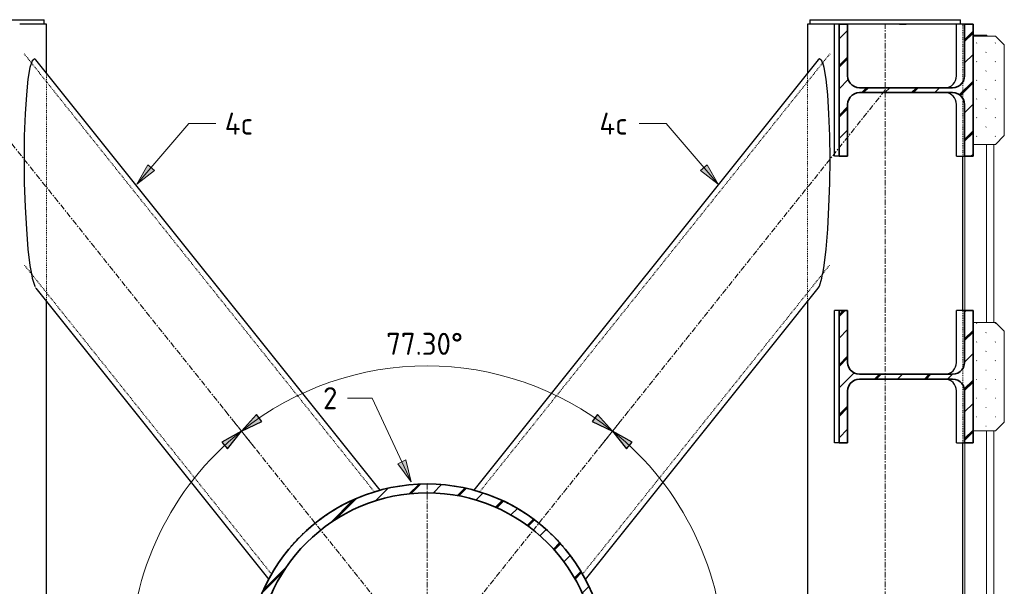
# Model space of a CAD drawing. Header units: millimetres. Extents: x -236694 to -141708, y -41476 to 103952.
# Tile 87 of 103: x -150414 to -148180, y 1434 to 2720. Entities that reach past the tile are written whole.
import ezdxf

# ---------------------------------------------------------------- set-up
doc = ezdxf.new("R2010")
doc.units = ezdxf.units.MM
for name, pattern in [('Dash', [6.35, 3.175, -3.175]), ('Grid Line', [22.225, 12.7, -3.175, 3.175, -3.175]), ('XX-HIDDEN', [4, 2, -2])]:
    doc.linetypes.add(name, pattern=pattern)
for name, color, linetype, lineweight in [('N-CO-BC-BETONVORM-G', 50, 'Continuous', 25), ('N-CO-BC-BETONVORM-G-1', 50, 'XX-HIDDEN', 18), ('N-CO-BC-BETONVORM-G-2', 50, 'Continuous', 13), ('N-CO-BC-BETONVORM-G-3', 50, 'Continuous', 18), ('N-CO-BC-BETONVORM-GN', 10, 'XX-HIDDEN', 18), ('N-CO-BC-BETONVORM-GN-1', 10, 'Continuous', 18), ('N-CO-KC-KUNSTSTOFVORM-G', 7, 'Continuous', 13), ('N-CO-KC-KUNSTSTOFVORM-GD', 90, 'Continuous', 18), ('N-CO-SC-STAALVORM-G', 10, 'Continuous', 25), ('N-CO-SC-STAALVORM-G-1', 10, 'Continuous', 18), ('N-CO-SC-STAALVORM-GD', 90, 'Continuous', 35), ('X-XX-AL-ANALYTISCH_BEAMS-G', 32, 'Continuous', 35), ('X-XX-AL-CONSTRUCTIELIJN-G-1', 7, 'Grid Line', 18), ('X-XX-AL-M', 7, 'Continuous', 18), ('X-XX-AL-M-20', 7, 'Continuous', 18), ('X-XX-AL-T25-1', 250, 'Continuous', 13), ('X-XX-AL-T25-2', 7, 'Continuous', 13)]:
    doc.layers.add(name, color=color, linetype=linetype, lineweight=lineweight)
doc.styles.add('NLCS-ISO_1', font='NLCS-ISO.ttf', dxfattribs={"height": 50})
doc.dimstyles.new('2_5_NLCS_arrow_fill_10', dxfattribs={"dimscale": 304.8, "dimtxt": 50.137748, "dimasz": 0.164042, "dimexe": 0.15748, "dimexo": 0.104987, "dimgap": 0.032808, "dimtad": 1, "dimdec": 0, "dimzin": 0, "dimdsep": 46, "dimtxsty": 'NLCS-ISO_1', "dimsah": 1, "dimcen": 0.09, "dimazin": 0, "dimtfac": 1, "dimtdec": 4, "dimtix": 1, "dimtmove": 0, "dimatfit": 3, "dimfxl": 1, "dimtvp": 1, "dimtolj": 1, "dimtzin": 0, "dimarcsym": 2})
doc.dimstyles.new('2_5_NLCS_arrow_fill_8', dxfattribs={"dimscale": 304.8, "dimtxt": 50.137748, "dimasz": 0.164042, "dimexe": 0.15748, "dimexo": 0.104987, "dimgap": 0.032808, "dimtad": 1, "dimdec": 0, "dimzin": 0, "dimdsep": 46, "dimtxsty": 'NLCS-ISO_1', "dimsah": 1, "dimcen": 0.09, "dimazin": 0, "dimtfac": 1, "dimtdec": 4, "dimtix": 1, "dimtmove": 0, "dimatfit": 3, "dimfxl": 1, "dimtvp": 1, "dimtolj": 1, "dimtzin": 0, "dimarcsym": 2})
doc.dimstyles.new('2_5_NLCS_arrow_fill_9', dxfattribs={"dimscale": 304.8, "dimtxt": 50.137748, "dimasz": 0.164042, "dimexe": 0.15748, "dimexo": 0.104987, "dimgap": 0.032808, "dimtad": 1, "dimdec": 0, "dimzin": 0, "dimdsep": 46, "dimtxsty": 'NLCS-ISO_1', "dimsah": 1, "dimcen": 0.09, "dimazin": 0, "dimtfac": 1, "dimtdec": 4, "dimtix": 1, "dimtmove": 0, "dimatfit": 3, "dimfxl": 1, "dimtvp": 1, "dimtolj": 1, "dimtzin": 0, "dimarcsym": 2})
pattern_1 = [(45, (-147758.11, -9085), (-56.56854, 56.56854), []), (45, (-147758.11, -9036.43), (-56.56854, 56.56854), []), (45, (-147758.11, -9034.43), (-56.56854, 56.56854), []), (45, (-147758.11, -9032.43), (-56.56854, 56.56854), [])]
pattern_2 = [(45, (102497.49, -9085), (-21.2132, 21.2132), [0.671, -29.329])]

# ---------------------------------------------------------------- blocks, each defined once
blk = doc.blocks.new('NLI_Balk_Buis - ø323_9_12_5-3689212-Doorsnede 6 dubbel geleidewerk')
at = {"layer": 'N-CO-BC-BETONVORM-GN'}
for p, q in [((100646.3, 1648.6), (99851.1, 2642.9)), ((100412.9, 1461.9), (99851.1, 2164.3))]:
    blk.add_line(p, q, dxfattribs=at)
blk = doc.blocks.new('GM_afdekklepje - GM_afdekklepje-3673590-Doorsnede 6 dubbel geleidewerk')
at = {"layer": 'N-CO-SC-STAALVORM-G'}
for p, q in [((101634.4, 2720), (101634.4, 2710)), ((101634.5, 2720), (101634.7, 2720)), ((101634.7, 2720), (101690, 2720)), ((101690, 2720), (101721, 2720)), ((101721, 2720), (101953.8, 2720)), ((101953.8, 2720), (101976.4, 2720)), ((101976.4, 2710), (101976.4, 2720))]:
    blk.add_line(p, q, dxfattribs=at)
blk = doc.blocks.new('GM_afdekklepje - GM_afdekklepje-3582460-Doorsnede 6 dubbel geleidewerk')
at = {"layer": 'N-CO-SC-STAALVORM-G'}
for p, q in [((99555, 2720), (99555, 2710)), ((99555, 2720), (99577.6, 2720)), ((99577.6, 2720), (99810.4, 2720)), ((99810.4, 2720), (99841.4, 2720)), ((99841.4, 2720), (99896.7, 2720)), ((99896.7, 2720), (99896.9, 2720)), ((99897.1, 2710), (99897.1, 2720))]:
    blk.add_line(p, q, dxfattribs=at)
blk = doc.blocks.new('NLI_Balk_Buis - ø323_9_12_5-3689357-Doorsnede 6 dubbel geleidewerk')
at = {"layer": 'N-CO-BC-BETONVORM-GN'}
for p, q in [((100885.1, 1648.6), (101680.3, 2642.9)), ((101118.5, 1461.9), (101680.3, 2164.3))]:
    blk.add_line(p, q, dxfattribs=at)
blk = doc.blocks.new('GM_Hakorit_3820 - GM_Hakorit_3820-V234-Doorsnede 6 dubbel geleidewerk')
at = {"layer": 'N-CO-KC-KUNSTSTOFVORM-G'}
for p, q in [((102004.9, 2685), (102035.5, 2685)), ((102035.5, 2685), (102035.5, 2683)), ((102037.2, 2683), (102035.5, 2685)), ((102035.5, 2437), (102035.5, 2033)), ((102052, 2437), (102052, 2033)), ((101986.2, 2060), (101986.2, 2410)), ((102035.5, 1787), (102035.5, 1383)), ((102052, 1787), (102052, 1383)), ((101986.2, 1410), (101986.2, 1760))]:
    blk.add_line(p, q, dxfattribs=at)
blk = doc.blocks.new('GM_Hakorit_2620 - GM_Hakorit_2620-V239-Doorsnede 6 dubbel geleidewerk')
at = {"layer": 'N-CO-BC-BETONVORM-G-3'}
h = blk.add_hatch(dxfattribs=at)
h.set_pattern_fill('ACO-KUNSTSTOF', color=256, style=0, pattern_type=2)
h.set_pattern_definition(pattern_2)
h.paths.add_polyline_path([(102004.9, 2437), (102055.6, 2437), (102075.9, 2457), (102075.9, 2663), (102055.6, 2683), (102004.9, 2683), (102004.9, 2480)], flags=0)
at = {"layer": 'N-CO-KC-KUNSTSTOFVORM-GD'}
for p, q in [((102004.9, 2683), (102004.9, 2437)), ((102055.6, 2683), (102004.9, 2683)), ((102075.9, 2663), (102055.6, 2683)), ((102075.9, 2457), (102075.9, 2663)), ((102004.9, 2437), (102055.6, 2437)), ((102055.6, 2437), (102075.9, 2457))]:
    blk.add_line(p, q, dxfattribs=at)
blk = doc.blocks.new('GM_Hakorit_2620 - GM_Hakorit_2620-V240-Doorsnede 6 dubbel geleidewerk')
at = {"layer": 'N-CO-BC-BETONVORM-G-3'}
h = blk.add_hatch(dxfattribs=at)
h.set_pattern_fill('ACO-KUNSTSTOF', color=256, style=0, pattern_type=2)
h.set_pattern_definition(pattern_2)
h.paths.add_polyline_path([(102004.9, 1787), (102055.6, 1787), (102075.9, 1807), (102075.9, 2013), (102055.6, 2033), (102004.9, 2033), (102004.9, 1835)], flags=0)
at = {"layer": 'N-CO-KC-KUNSTSTOFVORM-GD'}
for p, q in [((102004.9, 2033), (102004.9, 1787)), ((102055.6, 2033), (102004.9, 2033)), ((102075.9, 2013), (102055.6, 2033)), ((102075.9, 1807), (102075.9, 2013)), ((102055.6, 1787), (102075.9, 1807)), ((102004.9, 1787), (102055.6, 1787))]:
    blk.add_line(p, q, dxfattribs=at)
blk = doc.blocks.new('NLI_Balk_Buis - ø813_20-3690250-Doorsnede 6 dubbel geleidewerk')
at = {"layer": 'N-CO-BC-BETONVORM-GN-1'}
h = blk.add_hatch(dxfattribs=at)
h.set_pattern_fill('ACO-STAAL', color=256, style=0, pattern_type=2)
h.set_pattern_definition([(45, (102497.49, -9085), (-56.56854, 56.56854), []), (45, (102497.49, -9036.43), (-56.56854, 56.56854), []), (45, (102497.49, -9034.43), (-56.56854, 56.56854), []), (45, (102497.49, -9032.43), (-56.56854, 56.56854), [])])
h.paths.add_polyline_path([(100765.7, 853.5), (100801.1, 855), (100836.3, 859.7), (100871.6, 867.6), (100904.7, 878), (100937.5, 891.6), (100969, 908), (100998.9, 927), (101027, 948.6), (101053.1, 972.6), (101077.1, 998.7), (101098.7, 1026.8), (101117.7, 1056.7), (101134.1, 1088.2), (101147.7, 1121), (101158.4, 1154.8), (101166, 1189.4), (101170.7, 1224.6), (101172.2, 1260), (101170.7, 1295.4), (101166, 1330.6), (101158.4, 1365.2), (101147.7, 1399), (101134.1, 1431.8), (101117.7, 1463.2), (101098.7, 1493.2), (101077.1, 1521.3), (101053.1, 1547.4), (101027, 1571.4), (100998.9, 1593), (100969, 1612), (100937.5, 1628.4), (100904.7, 1642), (100870.9, 1652.6), (100836.3, 1660.3), (100801.1, 1665), (100765.7, 1666.5), (100730.3, 1665), (100695.1, 1660.3), (100660.5, 1652.6), (100625.6, 1641.5), (100593.9, 1628.4), (100562.5, 1612), (100532.5, 1593), (100504.4, 1571.4), (100478.3, 1547.4), (100454.3, 1521.3), (100432.7, 1493.2), (100413.7, 1463.2), (100397.3, 1431.8), (100383.7, 1399), (100373.1, 1365.2), (100365.4, 1330.6), (100360.8, 1295.4), (100359.2, 1260), (100360.8, 1224.6), (100365.4, 1189.4), (100373.1, 1154.8), (100383.7, 1121), (100397.3, 1088.2), (100413.7, 1056.7), (100432.7, 1026.8), (100454.3, 998.7), (100478.3, 972.6), (100504.4, 948.6), (100532.5, 927), (100562.5, 908), (100593.9, 891.6), (100626.7, 878), (100660.5, 867.4), (100695.1, 859.7), (100730.3, 855)], flags=0)
h.paths.add_polyline_path([(100765.7, 873.5), (100732, 875), (100698.6, 879.4), (100665.7, 886.7), (100633.5, 896.8), (100602.4, 909.7), (100572.5, 925.3), (100544, 943.4), (100517.3, 963.9), (100492.4, 986.7), (100469.6, 1011.6), (100449.1, 1038.3), (100431, 1066.7), (100415.4, 1096.7), (100402.5, 1127.8), (100392.4, 1160), (100385.1, 1192.9), (100380.7, 1226.3), (100379.2, 1260), (100380.7, 1293.7), (100385.1, 1327.1), (100392.4, 1360), (100402.5, 1392.2), (100415.4, 1423.3), (100431, 1453.2), (100449.1, 1481.7), (100469.6, 1508.4), (100492.4, 1533.3), (100517.3, 1556.1), (100544.7, 1577), (100572.5, 1594.7), (100602.4, 1610.3), (100633.5, 1623.2), (100665.7, 1633.3), (100698.6, 1640.6), (100732, 1645), (100765.7, 1646.5), (100799.4, 1645), (100832.8, 1640.6), (100865.7, 1633.3), (100897.9, 1623.2), (100929, 1610.3), (100959, 1594.7), (100987.4, 1576.6), (101014.1, 1556.1), (101039, 1533.3), (101061.8, 1508.4), (101082.3, 1481.7), (101100.4, 1453.2), (101116, 1423.3), (101128.9, 1392.2), (101139, 1360), (101146.3, 1327.1), (101150.7, 1293.7), (101152.2, 1260), (101150.7, 1226.3), (101146.3, 1192.9), (101139, 1160), (101128.9, 1127.8), (101116, 1096.7), (101100.4, 1066.7), (101082.3, 1038.3), (101061.8, 1011.6), (101039, 986.7), (101014.1, 963.9), (100987.4, 943.4), (100959, 925.3), (100929, 909.7), (100897.9, 896.8), (100865.7, 886.7), (100832.8, 879.4), (100799.4, 875)], flags=0)
at = {"layer": 'N-CO-SC-STAALVORM-GD'}
for radius, start, end in [(406.5, 360, 180), (386.5, 0, 180), (406.5, 180, 360), (386.5, 180, 0)]:
    blk.add_arc((100765.7, 1260), radius, start, end, dxfattribs=at)
blk = doc.blocks.new('DIMBLOCK154-Doorsnede 6 dubbel geleidewerk')
at = {"layer": 'X-XX-AL-M-20', "lineweight": 25}
for points in [[(-149068.7, 1786.7), (-149102.9, 1824.5), (-149114.8, 1808.4)], [(-149068.7, 1786.7), (-149037.4, 1746.4), (-149024.3, 1761.6)], [(-149068.7, 733.3), (-149024.3, 758.4), (-149037.4, 773.6)]]:
    blk.add_hatch(color=256, dxfattribs=at).paths.add_polyline_path(points, flags=0)
at = {"layer": 'X-XX-AL-M-20', "linetype": 'Dash'}
for p, q in [((-149068.7, 1786.7), (-149028.7, 1836.7)), ((-149068.7, 733.3), (-149028.7, 683.3))]:
    blk.add_line(p, q, dxfattribs=at)
at = {"layer": 'X-XX-AL-M-20', "lineweight": 25}
for p, q in [((-149102.9, 1824.5), (-149114.8, 1808.4)), ((-149068.7, 1786.7), (-149102.9, 1824.5)), ((-149114.8, 1808.4), (-149068.7, 1786.7)), ((-149068.7, 1786.7), (-149037.4, 1746.4)), ((-149024.3, 1761.6), (-149068.7, 1786.7)), ((-149037.4, 1746.4), (-149024.3, 1761.6)), ((-149037.4, 773.6), (-149068.7, 733.3)), ((-149024.3, 758.4), (-149037.4, 773.6)), ((-149068.7, 733.3), (-149024.3, 758.4))]:
    blk.add_line(p, q, dxfattribs=at)
at = {"layer": 'X-XX-AL-M-20'}
for p, q in [((-149068.7, 1786.7), (-149098.7, 1749.2)), ((-149068.7, 733.3), (-149098.7, 770.8)), ((-149068.7, 733.3), (-149068.7, 733.3)), ((-149068.7, 733.3), (-149068.7, 733.3))]:
    blk.add_line(p, q, dxfattribs=at)
blk.add_arc((-149489.9, 1260), 674.4, 308.6508, 51.3492, dxfattribs=at)
blk.add_arc((-149489.9, 1260), 674.4, 308.6508, 51.3492, dxfattribs=at)
at = {"layer": 'X-XX-AL-M-20', "color": 0, "insert": (-148890.6, 1155), "char_height": 50, "width": 252.013, "attachment_point": 1, "rotation": 90, "line_spacing_factor": 1.135194, "style": 'NLCS-ISO_1'}
blk.add_mtext('102.70°', dxfattribs=at)
blk = doc.blocks.new('DIMBLOCK155-Doorsnede 6 dubbel geleidewerk')
at = {"layer": 'X-XX-AL-M-20', "lineweight": 25}
for points in [[(-149911.1, 1786.7), (-149865, 1808.4), (-149876.9, 1824.5)], [(-149068.7, 1786.7), (-149102.9, 1824.5), (-149114.8, 1808.4)], [(-149068.7, 1786.7), (-149037.4, 1746.4), (-149024.3, 1761.6)]]:
    blk.add_hatch(color=256, dxfattribs=at).paths.add_polyline_path(points, flags=0)
at = {"layer": 'X-XX-AL-M-20', "linetype": 'Dash'}
for p, q in [((-149911.1, 1786.7), (-149951.1, 1836.7)), ((-149068.7, 1786.7), (-149028.7, 1836.7))]:
    blk.add_line(p, q, dxfattribs=at)
at = {"layer": 'X-XX-AL-M-20', "lineweight": 25}
for p, q in [((-149876.9, 1824.5), (-149911.1, 1786.7)), ((-149865, 1808.4), (-149876.9, 1824.5)), ((-149102.9, 1824.5), (-149114.8, 1808.4)), ((-149068.7, 1786.7), (-149102.9, 1824.5)), ((-149911.1, 1786.7), (-149865, 1808.4)), ((-149114.8, 1808.4), (-149068.7, 1786.7)), ((-149068.7, 1786.7), (-149037.4, 1746.4)), ((-149024.3, 1761.6), (-149068.7, 1786.7)), ((-149037.4, 1746.4), (-149024.3, 1761.6))]:
    blk.add_line(p, q, dxfattribs=at)
at = {"layer": 'X-XX-AL-M-20'}
for p, q in [((-149911.1, 1786.7), (-149881.1, 1749.2)), ((-149068.7, 1786.7), (-149098.7, 1749.2)), ((-149068.7, 1786.7), (-149068.7, 1786.7)), ((-149068.7, 1786.7), (-149068.7, 1786.7))]:
    blk.add_line(p, q, dxfattribs=at)
blk.add_arc((-149489.9, 1260), 674.4, 51.3492, 128.6508, dxfattribs=at)
blk.add_arc((-149489.9, 1260), 674.4, 51.3492, 128.6508, dxfattribs=at)
at = {"layer": 'X-XX-AL-M-20', "color": 0, "insert": (-149582.6, 2009.5), "char_height": 50, "width": 222.498, "attachment_point": 1, "line_spacing_factor": 1.135194, "style": 'NLCS-ISO_1'}
blk.add_mtext('77.30°', dxfattribs=at)
blk = doc.blocks.new('DIMBLOCK156-Doorsnede 6 dubbel geleidewerk')
at = {"layer": 'X-XX-AL-M-20', "lineweight": 25}
for points in [[(-149911.1, 1786.7), (-149955.5, 1761.6), (-149942.4, 1746.4)], [(-149911.1, 733.3), (-149942.4, 773.6), (-149955.5, 758.4)]]:
    blk.add_hatch(color=256, dxfattribs=at).paths.add_polyline_path(points, flags=0)
at = {"layer": 'X-XX-AL-M-20', "linetype": 'Dash'}
for p, q in [((-149911.1, 1786.7), (-149951.1, 1836.7)), ((-149911.1, 733.3), (-149951.1, 683.3))]:
    blk.add_line(p, q, dxfattribs=at)
at = {"layer": 'X-XX-AL-M-20', "lineweight": 25}
for p, q in [((-149911.1, 1786.7), (-149955.5, 1761.6)), ((-149942.4, 1746.4), (-149911.1, 1786.7)), ((-149955.5, 1761.6), (-149942.4, 1746.4)), ((-149942.4, 773.6), (-149955.5, 758.4)), ((-149911.1, 733.3), (-149942.4, 773.6)), ((-149955.5, 758.4), (-149911.1, 733.3))]:
    blk.add_line(p, q, dxfattribs=at)
at = {"layer": 'X-XX-AL-M-20'}
for p, q in [((-149911.1, 1786.7), (-149911.1, 1786.7)), ((-149911.1, 1786.7), (-149881.1, 1749.2)), ((-149911.1, 733.3), (-149881.1, 770.8))]:
    blk.add_line(p, q, dxfattribs=at)
blk.add_arc((-149489.9, 1260), 674.4, 128.6508, 231.3492, dxfattribs=at)
blk.add_arc((-149489.9, 1260), 674.4, 128.6508, 231.3492, dxfattribs=at)
at = {"layer": 'X-XX-AL-M-20', "color": 0, "insert": (-150239.4, 1155), "char_height": 50, "width": 252.013, "attachment_point": 1, "rotation": 90, "line_spacing_factor": 1.135194, "style": 'NLCS-ISO_1'}
blk.add_mtext('102.70°', dxfattribs=at)

msp = doc.modelspace()

# ---------------------------------------------------------------- hatches: boundary and pattern name
at = {"layer": 'N-CO-SC-STAALVORM-G-1'}
h = msp.add_hatch(dxfattribs=at)
h.set_pattern_fill('ACO-STAAL', color=256, style=0, pattern_type=2)
h.set_pattern_definition(pattern_1)
h.paths.add_polyline_path([(-148250.7, 2410), (-148250.7, 2710), (-148269.9, 2710), (-148269.9, 2592.5), (-148270.6, 2586.5), (-148272.6, 2580.8), (-148275.9, 2575.7), (-148280.2, 2571.4), (-148286.1, 2567.9), (-148291.2, 2566.2), (-148297.3, 2565.5), (-148508.2, 2565.5), (-148514.3, 2566.2), (-148520, 2568.2), (-148525.2, 2571.4), (-148529.6, 2575.7), (-148532.8, 2580.8), (-148534.9, 2586.5), (-148535.5, 2592.5), (-148535.5, 2710), (-148554.8, 2710), (-148554.8, 2410), (-148535.5, 2410), (-148535.5, 2527.5), (-148534.9, 2533.5), (-148532.8, 2539.2), (-148529.6, 2544.3), (-148525.2, 2548.6), (-148520, 2551.8), (-148514.3, 2553.8), (-148508.2, 2554.5), (-148297.3, 2554.5), (-148291.2, 2553.8), (-148285.4, 2551.8), (-148280.2, 2548.6), (-148275.9, 2544.3), (-148272.6, 2539.2), (-148270.6, 2533.5), (-148269.9, 2527.5), (-148269.9, 2410), (-148262.1, 2410)], flags=0)
h = msp.add_hatch(dxfattribs=at)
h.set_pattern_fill('ACO-STAAL', color=256, style=0, pattern_type=2)
h.set_pattern_definition(pattern_1)
h.paths.add_polyline_path([(-148535.5, 1760), (-148535.5, 1877.5), (-148534.9, 1883.5), (-148532.8, 1889.2), (-148529.6, 1894.3), (-148525.2, 1898.6), (-148520, 1901.8), (-148514.3, 1903.8), (-148508.2, 1904.5), (-148297.3, 1904.5), (-148291.2, 1903.8), (-148285.4, 1901.8), (-148280.2, 1898.6), (-148275.9, 1894.3), (-148272.6, 1889.2), (-148270.6, 1883.4), (-148269.9, 1877.5), (-148269.9, 1760), (-148250.7, 1760), (-148250.7, 2060), (-148269.9, 2060), (-148269.9, 1942.5), (-148270.6, 1936.5), (-148272.6, 1930.8), (-148275.9, 1925.7), (-148280.2, 1921.4), (-148286.1, 1917.9), (-148291.2, 1916.2), (-148297.3, 1915.5), (-148508.2, 1915.5), (-148514.3, 1916.2), (-148520, 1918.2), (-148525.2, 1921.4), (-148529.6, 1925.7), (-148532.8, 1930.8), (-148534.9, 1936.5), (-148535.5, 1942.5), (-148535.5, 2060), (-148554.8, 2060), (-148554.8, 1760)], flags=0)
at = {"layer": 'X-XX-AL-T25-1'}
for points in [[(-150148.4, 2346.6), (-150108.2, 2378), (-150123.4, 2391)], [(-148828.9, 2346.6), (-148853.9, 2391), (-148869, 2378)], [(-149526.2, 1671.5), (-149538.1, 1721.1), (-149556.3, 1712.6)]]:
    msp.add_hatch(color=256, dxfattribs=at).paths.add_polyline_path(points, flags=0)

# ---------------------------------------------------------------- linework, layer by layer
at = {"layer": 'N-CO-BC-BETONVORM-GN'}
for p, q in [((-148274.2, 2578.4), (-148274.2, 2710)), ((-150353.5, 2579.3), (-150353.5, 2599.1)), ((-148626.2, 2599.1), (-148626.2, 2579.3)), ((-150353.5, 2100.7), (-150353.5, 2579.1)), ((-148626.2, 2579.1), (-148626.2, 2100.7)), ((-148274.2, 2541.8), (-148274.2, 2578.2)), ((-148274.2, 2410), (-148274.2, 2541.6)), ((-150380.3, 2115.5), (-150377.5, 2110.6)), ((-150353.5, 2080.7), (-150353.5, 2100.5)), ((-148626.2, 2100.5), (-148626.2, 2080.7)), ((-148274.2, 1928.4), (-148274.2, 2060)), ((-148274.2, 1891.8), (-148274.2, 1928.2)), ((-148274.2, 1760), (-148274.2, 1891.6))]:
    msp.add_line(p, q, dxfattribs=at)
for points in [[(-149610.9, 1648.1), (-149609.9, 1648.4), (-149609.3, 1648.6), (-149609.3, 1648.6)], [(-149609.3, 1648.6), (-149609.3, 1648.6), (-149609.9, 1648.4), (-149610.9, 1648.1)], [(-149368.9, 1648.1), (-149369.9, 1648.4), (-149370.5, 1648.6), (-149370.5, 1648.6)], [(-149370.5, 1648.6), (-149370.5, 1648.6), (-149369.9, 1648.4), (-149368.9, 1648.1)], [(-149694.1, 1611.5), (-149693.6, 1611.8), (-149693.1, 1612.1), (-149692.6, 1612.3)], [(-149692.6, 1612.3), (-149693.1, 1612.1), (-149693.6, 1611.8), (-149694.1, 1611.5)], [(-149662.6, 1628), (-149662, 1628.3), (-149661.3, 1628.6), (-149660.7, 1628.9)], [(-149660.7, 1628.9), (-149661.3, 1628.6), (-149662, 1628.3), (-149662.6, 1628)], [(-149317.2, 1628), (-149317.8, 1628.3), (-149318.5, 1628.6), (-149319.1, 1628.9)], [(-149319.1, 1628.9), (-149318.5, 1628.6), (-149317.8, 1628.3), (-149317.2, 1628)], [(-149285.7, 1611.5), (-149286.2, 1611.8), (-149286.7, 1612.1), (-149287.2, 1612.3)], [(-149287.2, 1612.3), (-149286.7, 1612.1), (-149286.2, 1611.8), (-149285.7, 1611.5)], [(-149723.4, 1592.7), (-149723, 1593), (-149722.5, 1593.4), (-149722, 1593.7)], [(-149257.8, 1593.7), (-149257.3, 1593.4), (-149256.8, 1593), (-149256.4, 1592.7)], [(-149753.1, 1569.7), (-149752, 1570.7), (-149750.8, 1571.7), (-149749.6, 1572.7)], [(-149230.2, 1572.7), (-149229, 1571.7), (-149227.8, 1570.7), (-149226.7, 1569.7)], [(-149800.6, 1522.1), (-149801, 1521.6), (-149801.4, 1521.2), (-149801.8, 1520.7)], [(-149801.8, 1520.7), (-149801.4, 1521.2), (-149801, 1521.6), (-149800.6, 1522.1)], [(-149179.2, 1522.1), (-149178.8, 1521.6), (-149178.4, 1521.2), (-149178, 1520.7)], [(-149178, 1520.7), (-149178.4, 1521.2), (-149178.8, 1521.6), (-149179.2, 1522.1)], [(-149822.8, 1493.3), (-149822.9, 1493.2), (-149823, 1493), (-149823.1, 1492.8)], [(-149823.1, 1492.8), (-149823, 1493), (-149822.9, 1493.2), (-149822.8, 1493.3)], [(-149157, 1493.3), (-149156.9, 1493.2), (-149156.8, 1493), (-149156.7, 1492.8)], [(-149156.7, 1492.8), (-149156.8, 1493), (-149156.9, 1493.2), (-149157, 1493.3)], [(-149842.7, 1462), (-149842.7, 1461.9), (-149842.7, 1461.9), (-149842.7, 1461.9)], [(-149842.7, 1461.9), (-149842.7, 1461.9), (-149842.7, 1461.9), (-149842.7, 1462)], [(-149137.1, 1462), (-149137.1, 1461.9), (-149137.1, 1461.9), (-149137.1, 1461.9)], [(-149137.1, 1461.9), (-149137.1, 1461.9), (-149137.1, 1461.9), (-149137.1, 1462)]]:
    msp.add_open_spline(points, degree=3, dxfattribs=at)
at = {"layer": 'N-CO-SC-STAALVORM-G'}
for p, q in [((-150409.2, 2710), (-150414.3, 2710)), ((-150354, 2710), (-150409.2, 2710)), ((-150353.7, 2710), (-150354, 2710)), ((-150353.5, 2599.3), (-150353.5, 2710)), ((-148626.2, 2710), (-148626.2, 2599.3)), ((-148625.8, 2710), (-148626.1, 2710)), ((-148570.6, 2710), (-148625.8, 2710)), ((-148565.5, 2710), (-148570.6, 2710)), ((-148565.3, 2410), (-148565.3, 2710)), ((-148554.8, 2710), (-148565.3, 2710)), ((-148533.7, 2710), (-148535.5, 2710)), ((-148417.4, 2710), (-148533.7, 2710)), ((-148301, 2710), (-148402.7, 2710)), ((-148288, 2710), (-148301, 2710)), ((-148288.1, 2592.5), (-148288.1, 2710)), ((-148269.9, 2710), (-148288.1, 2710)), ((-149596.3, 1652.3), (-150377.5, 2629.1)), ((-148602.3, 2629.1), (-149383.5, 1652.3)), ((-148288.1, 2410), (-148288.1, 2527.5)), ((-148554.8, 2410), (-148565.3, 2410)), ((-148288.1, 2410), (-148269.9, 2410)), ((-148274.2, 2060), (-148274.2, 2410)), ((-150377.5, 2110.6), (-149849.2, 1450)), ((-149130.5, 1450), (-148602.3, 2110.6)), ((-150353.5, 439.5), (-150353.5, 2080.5)), ((-148626.2, 2080.5), (-148626.2, 439.5)), ((-148565.3, 1760), (-148565.3, 2060)), ((-148554.8, 2060), (-148565.3, 2060)), ((-148288.1, 1942.5), (-148288.1, 2060)), ((-148269.9, 2060), (-148288.1, 2060)), ((-148288.1, 1760), (-148288.1, 1877.5)), ((-148554.8, 1760), (-148565.3, 1760)), ((-148288.1, 1760), (-148269.9, 1760)), ((-148274.2, 1410), (-148274.2, 1760))]:
    msp.add_line(p, q, dxfattribs=at)
at = {"layer": 'N-CO-SC-STAALVORM-G', "flags": 128}
for points in [[(-150387.8, 2622.2), (-150391, 2611.3), (-150395.6, 2585.1), (-150399.3, 2549.6), (-150402.2, 2506.2), (-150403.9, 2456.8), (-150404.5, 2403.6)], [(-150377.5, 2629.1), (-150380.3, 2631.3), (-150385.8, 2626.9), (-150387.8, 2622.4)], [(-148592, 2622.4), (-148594, 2626.9), (-148599.5, 2631.3), (-148602.3, 2629.1)], [(-148575.3, 2403.6), (-148575.9, 2456.8), (-148577.6, 2506.2), (-148580.5, 2549.6), (-148584.2, 2585.1), (-148588.8, 2611.3), (-148591.9, 2622.2)], [(-150404.5, 2403.6), (-150403.9, 2349), (-150402.2, 2295.2), (-150399.3, 2244.7), (-150395.6, 2199.7), (-150391, 2162.2), (-150387.8, 2143.4)], [(-148591.9, 2143.4), (-148588.8, 2162.2), (-148584.2, 2199.7), (-148580.5, 2244.7), (-148577.6, 2295.2), (-148575.9, 2349), (-148575.3, 2403.6)], [(-150387.8, 2143.1), (-150385.8, 2133.7), (-150380.3, 2115.5)], [(-148602.3, 2110.6), (-148599.5, 2115.5), (-148594, 2133.7), (-148592, 2143.1)]]:
    msp.add_lwpolyline(points, dxfattribs=at)
at = {"layer": 'N-CO-SC-STAALVORM-G'}
for centre, start_param, end_param in [((-148314.8, 2592.5), 3.15571, 4.712389), ((-148314.8, 2527.5), 4.712389, 6.269068), ((-148314.8, 1942.5), 3.15571, 4.712389), ((-148314.8, 1877.5), 4.712389, 6.269068)]:
    msp.add_ellipse(centre, major_axis=(0, 27), ratio=0.986394, start_param=start_param, end_param=end_param, dxfattribs=at)
for points, knots in [([(-149658.9, 1629.7), (-149657.8, 1630.2), (-149651.3, 1633.1), (-149641.8, 1637.1), (-149634.1, 1640.1), (-149631.2, 1641.1)], [0.20858952, 0.20858952, 0.20858952, 0.20858952, 0.2173913, 0.26086957, 0.28943315, 0.28943315, 0.28943315, 0.28943315]), ([(-149627.5, 1642.5), (-149627.2, 1642.6), (-149622.8, 1644.2), (-149616.2, 1646.4), (-149610.9, 1648.1), (-149609, 1648.7)], [0.30196948, 0.30196948, 0.30196948, 0.30196948, 0.30434783, 0.34782609, 0.37625202, 0.37625202, 0.37625202, 0.37625202]), ([(-149608.9, 1648.7), (-149608, 1649), (-149604.3, 1650.1), (-149599.4, 1651.5), (-149596.8, 1652.2), (-149596.3, 1652.3), (-149596.3, 1652.3)], [0.3766355, 0.3766355, 0.3766355, 0.3766355, 0.3913043, 0.4347826, 0.4782609, 0.4972008, 0.4972008, 0.4972008, 0.4972008]), ([(-149383.5, 1652.3), (-149383.5, 1652.3), (-149383, 1652.2), (-149380.4, 1651.5), (-149375.5, 1650.1), (-149371.8, 1649), (-149370.8, 1648.7)], [0.5027992, 0.5027992, 0.5027992, 0.5027992, 0.5217391, 0.5652174, 0.6086957, 0.6233645, 0.6233645, 0.6233645, 0.6233645]), ([(-149370.8, 1648.7), (-149368.9, 1648.1), (-149363.6, 1646.4), (-149357, 1644.2), (-149352.6, 1642.6), (-149352.3, 1642.5)], [0.62374798, 0.62374798, 0.62374798, 0.62374798, 0.65217391, 0.69565217, 0.69803052, 0.69803052, 0.69803052, 0.69803052]), ([(-149348.6, 1641.1), (-149345.7, 1640.1), (-149338, 1637.1), (-149328.4, 1633.1), (-149322, 1630.2), (-149320.9, 1629.7)], [0.71056685, 0.71056685, 0.71056685, 0.71056685, 0.73913043, 0.7826087, 0.79141048, 0.79141048, 0.79141048, 0.79141048]), ([(-149718.8, 1595.9), (-149715.2, 1598.4), (-149707.9, 1603.2), (-149700.7, 1607.6), (-149697.2, 1609.7)], [0.06080284, 0.06080284, 0.06080284, 0.06080284, 0.08695652, 0.11256895, 0.11256895, 0.11256895, 0.11256895]), ([(-149691.2, 1613.1), (-149690.8, 1613.4), (-149684.3, 1617.1), (-149675.5, 1621.8), (-149667.4, 1625.7), (-149665, 1626.8)], [0.12700791, 0.12700791, 0.12700791, 0.12700791, 0.13043478, 0.17391304, 0.19248361, 0.19248361, 0.19248361, 0.19248361]), ([(-149314.8, 1626.8), (-149312.4, 1625.7), (-149304.3, 1621.8), (-149295.5, 1617.1), (-149289, 1613.4), (-149288.6, 1613.1)], [0.80751639, 0.80751639, 0.80751639, 0.80751639, 0.82608696, 0.86956522, 0.87299209, 0.87299209, 0.87299209, 0.87299209]), ([(-149282.6, 1609.7), (-149276, 1605.8), (-149268.8, 1601.2), (-149261.6, 1596.3), (-149261, 1595.9)], [0.88743105, 0.88743105, 0.88743105, 0.88743105, 0.93478261, 0.93919716, 0.93919716, 0.93919716, 0.93919716]), ([(-149776.1, 1548.6), (-149773.8, 1551), (-149767, 1557.6), (-149759.8, 1564), (-149755, 1568.1)], [0.91466373, 0.91466373, 0.91466373, 0.91466373, 0.93478261, 0.97155317, 0.97155317, 0.97155317, 0.97155317]), ([(-149798.5, 1524.6), (-149796.2, 1527.3), (-149790.2, 1534), (-149783.8, 1540.8), (-149779.9, 1544.8)], [0.84584681, 0.84584681, 0.84584681, 0.84584681, 0.86956522, 0.90378443, 0.90378443, 0.90378443, 0.90378443]), ([(-149199.9, 1544.8), (-149195.9, 1540.8), (-149189.6, 1534), (-149183.6, 1527.3), (-149181.3, 1524.6)], [0.09621557, 0.09621557, 0.09621557, 0.09621557, 0.13043478, 0.15415319, 0.15415319, 0.15415319, 0.15415319]), ([(-149821.1, 1495.7), (-149819.3, 1498.2), (-149814.1, 1505.3), (-149807.9, 1513.4), (-149803.3, 1518.9), (-149802.9, 1519.4)], [0.75872876, 0.75872876, 0.75872876, 0.75872876, 0.7826087, 0.82608696, 0.83087104, 0.83087104, 0.83087104, 0.83087104]), ([(-149176.9, 1519.4), (-149176.5, 1518.9), (-149171.9, 1513.4), (-149165.7, 1505.3), (-149160.5, 1498.2), (-149158.7, 1495.7)], [0.16912896, 0.16912896, 0.16912896, 0.16912896, 0.17391304, 0.2173913, 0.24127124, 0.24127124, 0.24127124, 0.24127124]), ([(-149841.2, 1464.5), (-149840.7, 1465.4), (-149838.4, 1469.3), (-149833.5, 1477.4), (-149827.8, 1486), (-149824.5, 1490.8), (-149824.1, 1491.4)], [0.6388418, 0.6388418, 0.6388418, 0.6388418, 0.6521739, 0.6956522, 0.7391304, 0.7444027, 0.7444027, 0.7444027, 0.7444027]), ([(-149155.7, 1491.4), (-149155.3, 1490.8), (-149152, 1486), (-149146.3, 1477.4), (-149141.4, 1469.3), (-149139.1, 1465.4), (-149138.6, 1464.5)], [0.2555973, 0.2555973, 0.2555973, 0.2555973, 0.2608696, 0.3043478, 0.3478261, 0.3611582, 0.3611582, 0.3611582, 0.3611582]), ([(-149849, 1450.4), (-149849.3, 1449.9), (-149849.3, 1449.9), (-149847.7, 1452.9), (-149845.3, 1457.3), (-149843.5, 1460.6), (-149843, 1461.4)], [0.4782609, 0.4782609, 0.4782609, 0.4782609, 0.5217391, 0.5652174, 0.6086957, 0.6226109, 0.6226109, 0.6226109, 0.6226109]), ([(-149136.8, 1461.4), (-149136.3, 1460.6), (-149134.5, 1457.3), (-149132.1, 1452.9), (-149130.5, 1449.9), (-149130.5, 1449.9), (-149130.7, 1450.4)], [0.3773891, 0.3773891, 0.3773891, 0.3773891, 0.3913043, 0.4347826, 0.4782609, 0.5217391, 0.5217391, 0.5217391, 0.5217391])]:
    msp.add_open_spline(points, degree=3, knots=knots, dxfattribs=at)
for points in [[(-149656.1, 1631), (-149655.3, 1631.3), (-149654.5, 1631.7), (-149653.7, 1632.1)], [(-149653.7, 1632.1), (-149654.5, 1631.7), (-149655.3, 1631.3), (-149656.1, 1631)], [(-149640.8, 1637.5), (-149640.1, 1637.7), (-149639.5, 1638), (-149638.8, 1638.2)], [(-149638.8, 1638.2), (-149639.5, 1638), (-149640.1, 1637.7), (-149640.8, 1637.5)], [(-149596.3, 1652.3), (-149596.3, 1652.3), (-149596.5, 1652.3), (-149596.7, 1652.2)], [(-149383.1, 1652.2), (-149383.3, 1652.3), (-149383.5, 1652.3), (-149383.5, 1652.3)], [(-149339, 1637.5), (-149339.7, 1637.7), (-149340.3, 1638), (-149341, 1638.2)], [(-149341, 1638.2), (-149340.3, 1638), (-149339.7, 1637.7), (-149339, 1637.5)], [(-149323.7, 1631), (-149324.5, 1631.3), (-149325.3, 1631.7), (-149326.1, 1632.1)], [(-149326.1, 1632.1), (-149325.3, 1631.7), (-149324.5, 1631.3), (-149323.7, 1631)], [(-149689.8, 1613.9), (-149689.5, 1614.1), (-149689.2, 1614.3), (-149688.8, 1614.5)], [(-149688.9, 1614.5), (-149689.2, 1614.3), (-149689.5, 1614.1), (-149689.8, 1613.9)], [(-149672.5, 1623.2), (-149671.8, 1623.5), (-149671.1, 1623.9), (-149670.4, 1624.2)], [(-149670.4, 1624.2), (-149671.1, 1623.9), (-149671.8, 1623.5), (-149672.5, 1623.2)], [(-149307.3, 1623.2), (-149308, 1623.5), (-149308.7, 1623.9), (-149309.4, 1624.2)], [(-149309.4, 1624.2), (-149308.7, 1623.9), (-149308, 1623.5), (-149307.3, 1623.2)], [(-149289.9, 1613.9), (-149290.3, 1614.1), (-149290.6, 1614.3), (-149290.9, 1614.5)], [(-149290.9, 1614.5), (-149290.6, 1614.3), (-149290.3, 1614.1), (-149289.9, 1613.9)], [(-149743.8, 1577.5), (-149737.6, 1582.4), (-149731.2, 1587.2), (-149724.8, 1591.8)], [(-149255, 1591.8), (-149248.6, 1587.2), (-149242.2, 1582.4), (-149236, 1577.5)], [(-149748, 1574.1), (-149746.6, 1575.2), (-149745.2, 1576.3), (-149743.8, 1577.5)], [(-149236, 1577.5), (-149234.6, 1576.3), (-149233.2, 1575.2), (-149231.8, 1574.1)], [(-149224.8, 1568.1), (-149217.4, 1561.8), (-149210.3, 1555.2), (-149203.7, 1548.6)], [(-149791.2, 1532.9), (-149791.5, 1532.6), (-149791.7, 1532.3), (-149792, 1532)], [(-149792, 1532), (-149791.7, 1532.3), (-149791.5, 1532.6), (-149791.2, 1532.9)], [(-149188.6, 1532.9), (-149188.3, 1532.6), (-149188.1, 1532.3), (-149187.8, 1532)], [(-149187.8, 1532), (-149188.1, 1532.3), (-149188.3, 1532.6), (-149188.6, 1532.9)], [(-149815.3, 1503.7), (-149815.8, 1503), (-149816.3, 1502.2), (-149816.8, 1501.5)], [(-149816.8, 1501.5), (-149816.3, 1502.2), (-149815.8, 1503), (-149815.3, 1503.7)], [(-149804, 1518), (-149804.5, 1517.4), (-149805, 1516.8), (-149805.5, 1516.1)], [(-149805.5, 1516.1), (-149805, 1516.8), (-149804.5, 1517.4), (-149804, 1518)], [(-149175.8, 1518), (-149175.3, 1517.4), (-149174.7, 1516.8), (-149174.2, 1516.1)], [(-149174.2, 1516.1), (-149174.7, 1516.8), (-149175.3, 1517.4), (-149175.8, 1518)], [(-149164.5, 1503.7), (-149164, 1503), (-149163.5, 1502.2), (-149162.9, 1501.5)], [(-149162.9, 1501.5), (-149163.5, 1502.2), (-149164, 1503), (-149164.5, 1503.7)], [(-149826.1, 1488.4), (-149825.8, 1489), (-149825.4, 1489.6), (-149825, 1490.1)], [(-149825, 1490.1), (-149825.4, 1489.6), (-149825.8, 1489), (-149826.1, 1488.4)], [(-149154.8, 1490.1), (-149154.4, 1489.6), (-149154, 1489), (-149153.7, 1488.4)], [(-149153.7, 1488.4), (-149154, 1489), (-149154.4, 1489.6), (-149154.8, 1490.1)]]:
    msp.add_open_spline(points, degree=3, dxfattribs=at)
at = {"layer": 'N-CO-SC-STAALVORM-GD'}
for p, q in [((-148535.5, 2710), (-148554.8, 2710)), ((-148554.8, 2710), (-148554.8, 2410)), ((-148535.5, 2592.5), (-148535.5, 2710)), ((-148250.7, 2710), (-148269.9, 2710)), ((-148269.9, 2710), (-148269.9, 2592.5)), ((-148250.7, 2410), (-148250.7, 2710)), ((-148297.3, 2565.5), (-148508.2, 2565.5)), ((-148508.2, 2554.5), (-148297.3, 2554.5)), ((-148535.5, 2410), (-148535.5, 2527.5)), ((-148269.9, 2527.5), (-148269.9, 2410)), ((-148554.8, 2410), (-148535.5, 2410)), ((-148269.9, 2410), (-148250.7, 2410)), ((-148535.5, 2060), (-148554.8, 2060)), ((-148554.8, 2060), (-148554.8, 1760)), ((-148535.5, 1942.5), (-148535.5, 2060)), ((-148250.7, 2060), (-148269.9, 2060)), ((-148269.9, 2060), (-148269.9, 1942.5)), ((-148250.7, 1760), (-148250.7, 2060)), ((-148297.3, 1915.5), (-148508.2, 1915.5)), ((-148508.2, 1904.5), (-148297.3, 1904.5)), ((-148535.5, 1760), (-148535.5, 1877.5)), ((-148269.9, 1877.5), (-148269.9, 1760)), ((-148554.8, 1760), (-148535.5, 1760)), ((-148269.9, 1760), (-148250.7, 1760))]:
    msp.add_line(p, q, dxfattribs=at)
at = {"layer": 'N-CO-SC-STAALVORM-GD', "flags": 128}
for points in [[(-148508.2, 2565.5), (-148514.3, 2566.2), (-148520, 2568.2), (-148525.2, 2571.4), (-148529.6, 2575.7), (-148532.8, 2580.8), (-148534.9, 2586.5), (-148535.5, 2592.5)], [(-148269.9, 2592.5), (-148270.6, 2586.5), (-148272.6, 2580.8), (-148275.9, 2575.7), (-148280.2, 2571.4), (-148285.4, 2568.2), (-148291.2, 2566.2), (-148297.3, 2565.5)], [(-148535.5, 2527.5), (-148534.9, 2533.5), (-148532.8, 2539.2), (-148529.6, 2544.3), (-148525.2, 2548.6), (-148520, 2551.8), (-148514.3, 2553.8), (-148508.2, 2554.5)], [(-148297.3, 2554.5), (-148291.2, 2553.8), (-148285.4, 2551.8), (-148280.2, 2548.6), (-148275.9, 2544.3), (-148272.6, 2539.2), (-148270.6, 2533.5), (-148269.9, 2527.5)], [(-148508.2, 1915.5), (-148514.3, 1916.2), (-148520, 1918.2), (-148525.2, 1921.4), (-148529.6, 1925.7), (-148532.8, 1930.8), (-148534.9, 1936.5), (-148535.5, 1942.5)], [(-148269.9, 1942.5), (-148270.6, 1936.5), (-148272.6, 1930.8), (-148275.9, 1925.7), (-148280.2, 1921.4), (-148285.4, 1918.2), (-148291.2, 1916.2), (-148297.3, 1915.5)], [(-148535.5, 1877.5), (-148534.9, 1883.5), (-148532.8, 1889.2), (-148529.6, 1894.3), (-148525.2, 1898.6), (-148520, 1901.8), (-148514.3, 1903.8), (-148508.2, 1904.5)], [(-148297.3, 1904.5), (-148291.2, 1903.8), (-148285.4, 1901.8), (-148280.2, 1898.6), (-148275.9, 1894.3), (-148272.6, 1889.2), (-148270.6, 1883.5), (-148269.9, 1877.5)]]:
    msp.add_lwpolyline(points, dxfattribs=at)
at = {"layer": 'X-XX-AL-ANALYTISCH_BEAMS-G'}
msp.add_line((-148417.3, 2710), (-148402.7, 2710), dxfattribs=at)
at = {"layer": 'X-XX-AL-CONSTRUCTIELIJN-G-1'}
for p, q in [((-148450.2, -190), (-148450.2, 2710)), ((-148450.2, 2560), (-150529.6, -40)), ((-150529.6, 2560), (-148450.2, -40)), ((-149489.9, 1666.5), (-149489.9, 853.5))]:
    msp.add_line(p, q, dxfattribs=at)
at = {"layer": 'X-XX-AL-T25-1'}
for p, q in [((-150148.4, 2346.6), (-150030.2, 2484.2)), ((-150030.2, 2484.2), (-149968.9, 2484.2)), ((-148947.1, 2484.2), (-149008.4, 2484.2)), ((-148828.9, 2346.6), (-148947.1, 2484.2)), ((-150123.4, 2391), (-150148.4, 2346.6)), ((-150148.4, 2346.6), (-150108.2, 2378)), ((-150108.2, 2378), (-150123.4, 2391)), ((-148853.9, 2391), (-148869, 2378)), ((-148869, 2378), (-148828.9, 2346.6)), ((-148828.9, 2346.6), (-148853.9, 2391)), ((-149668.9, 1861.2), (-149670.2, 1861.2)), ((-149614.1, 1861.2), (-149668.9, 1861.2)), ((-149526.2, 1671.5), (-149614.1, 1861.2)), ((-149538.1, 1721.1), (-149556.3, 1712.6)), ((-149526.2, 1671.5), (-149538.1, 1721.1)), ((-149556.3, 1712.6), (-149526.2, 1671.5))]:
    msp.add_line(p, q, dxfattribs=at)

# ---------------------------------------------------------------- block references
at = {"layer": 'N-CO-BC-BETONVORM-G'}
for name in ['GM_afdekklepje - GM_afdekklepje-3582460-Doorsnede 6 dubbel geleidewerk', 'GM_afdekklepje - GM_afdekklepje-3673590-Doorsnede 6 dubbel geleidewerk', 'GM_Hakorit_3820 - GM_Hakorit_3820-V234-Doorsnede 6 dubbel geleidewerk']:
    msp.add_blockref(name, (-250255.6, 0), dxfattribs=at)
at = {"layer": 'N-CO-BC-BETONVORM-G-1'}
for name in ['NLI_Balk_Buis - ø323_9_12_5-3689212-Doorsnede 6 dubbel geleidewerk', 'NLI_Balk_Buis - ø323_9_12_5-3689357-Doorsnede 6 dubbel geleidewerk', 'NLI_Balk_Buis - ø813_20-3690250-Doorsnede 6 dubbel geleidewerk']:
    msp.add_blockref(name, (-250255.6, 0), dxfattribs=at)
at = {"layer": 'N-CO-BC-BETONVORM-G-2'}
for name in ['GM_Hakorit_2620 - GM_Hakorit_2620-V239-Doorsnede 6 dubbel geleidewerk', 'GM_Hakorit_2620 - GM_Hakorit_2620-V240-Doorsnede 6 dubbel geleidewerk']:
    msp.add_blockref(name, (-250255.6, 0), dxfattribs=at)

# ---------------------------------------------------------------- texts
at = {"layer": 'X-XX-AL-T25-2', "char_height": 50, "attachment_point": 1, "style": 'NLCS-ISO_1'}
for s, insert, width in [('4c', (-149948.9, 2509.2), 84.979), ('4c', (-149098.6, 2509.2), 84.979), ('2', (-149725.9, 1886.2), 43.291)]:
    msp.add_mtext(s, dxfattribs=dict(at, insert=insert, width=width))

# ---------------------------------------------------------------- dimensions: what is measured, and where the dimension line sits
at = {"layer": 'X-XX-AL-M'}
for base, p1, p2, dimstyle, override, picture, middle in [((-149339.5, 1917.4), (-149008.7, 1861.7), (-149971.1, 1861.7), '2_5_NLCS_arrow_fill_9', {"dimpost": '<>', "dimfxl": 962.352659}, 'DIMBLOCK155-Doorsnede 6 dubbel geleidewerk', (-149489.9, 1969.4)), ((-150134.4, 1458.5), (-149971.1, 1861.7), (-149971.1, 658.3), '2_5_NLCS_arrow_fill_10', {"dimpost": '<>', "dimfxl": 1203.326505}, 'DIMBLOCK156-Doorsnede 6 dubbel geleidewerk', (-150199.3, 1260)), ((-148845.4, 1061.5), (-149008.7, 658.3), (-149008.7, 1861.7), '2_5_NLCS_arrow_fill_8', {"dimpost": '<>', "dimfxl": 1203.326505}, 'DIMBLOCK154-Doorsnede 6 dubbel geleidewerk', (-148850.5, 1260))]:
    dim = msp.add_angular_dim_3p(base=base, center=(-149489.9, 1260), p1=p1, p2=p2, dimstyle=dimstyle, override=override, dxfattribs=at)
    dim.commit()
    dim.dimension.update_dxf_attribs({"geometry": picture, "text_midpoint": middle})

doc.saveas('drawing.dxf')
